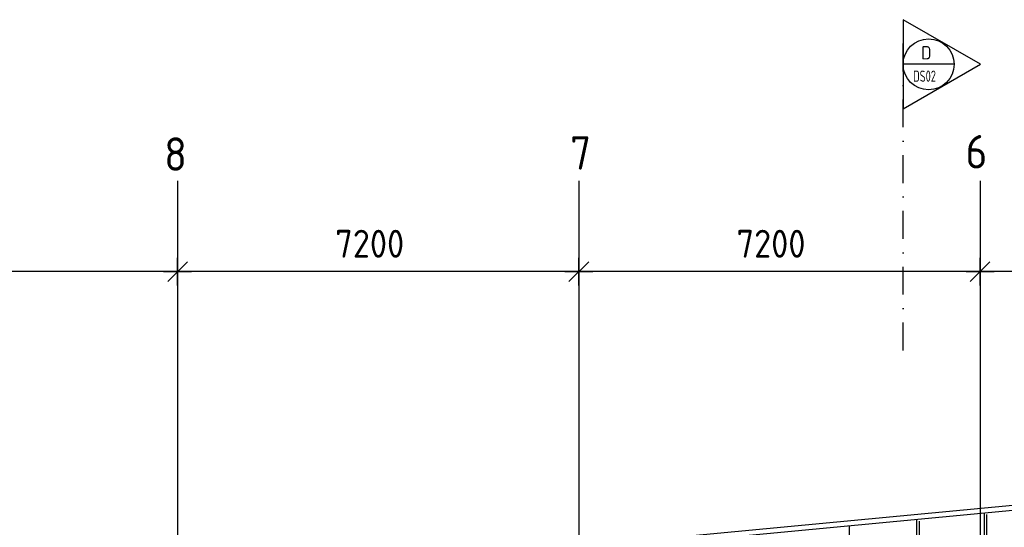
# Model space of a CAD drawing. Extents: x 39126 to 165842, y 74119 to 102739.
# Tile 16 of 22: x 104690 to 122356, y 92301 to 101400. Entities that reach past the tile are written whole.
import ezdxf
from ezdxf.enums import TextEntityAlignment as Align

# ---------------------------------------------------------------- set-up
doc = ezdxf.new("R2010")
doc.units = 0
doc.header["$LTSCALE"] = 1000
doc.header["$MEASUREMENT"] = 0
doc.linetypes.add('DASHDOT', pattern=[1, 0.5, -0.25, 0, -0.25])
for name, color, linetype in [('B02', 7, 'CONTINUOUS'), ('B03', 7, 'CONTINUOUS'), ('B07', 7, 'CONTINUOUS'), ('B16', 7, 'CONTINUOUS'), ('B20', 7, 'CONTINUOUS')]:
    doc.layers.add(name, color=color, linetype=linetype)
doc.styles.add('TXT', font='isocp.shx')

# ---------------------------------------------------------------- blocks, each defined once
blk = doc.blocks.new('B__DIM')
at = {"layer": 'B07', "color": 1, "linetype": 'Continuous'}
for p, q in [((-353.56, -353.56), (353.56, 353.56)), ((0, -500), (0, 500)), ((-500, 0), (500, 0))]:
    blk.add_line(p, q, dxfattribs=at)

msp = doc.modelspace()

# ---------------------------------------------------------------- linework, layer by layer
at = {"layer": 'B02', "color": 8, "linetype": 'Continuous'}
for p, q in [((107522, 98514), (107522, 74119)), ((114722, 98514), (114722, 74119)), ((121922, 98514), (121922, 74119))]:
    msp.add_line(p, q, dxfattribs=at)
at = {"layer": 'B03', "color": 8, "linetype": 'Continuous'}
for p, q in [((129337, 93338), (50525, 85895)), ((129337, 93247), (51034, 85853)), ((120782, 92437), (120782, 87885)), ((120832, 82952), (120832, 92412)), ((121992, 92548), (121992, 87885)), ((122042, 82818), (122042, 92528)), ((119572, 92318), (119572, 87885))]:
    msp.add_line(p, q, dxfattribs=at)
at = {"layer": 'B16', "color": 2, "linetype": 'DASHDOT'}
msp.add_line((120541, 95472), (120541, 101199), dxfattribs=at)
at = {"layer": 'B16', "color": 2, "linetype": 'Continuous'}
msp.add_line((121455, 100600), (120541, 100600), dxfattribs=at)
at = {"layer": 'B16', "color": 7, "linetype": 'Continuous'}
msp.add_lwpolyline([(121927, 100600), (120541, 101400), (120541, 99800), (120541, 99800), (121927, 100600)], close=True, dxfattribs=at)
msp.add_circle((120998, 100600), 457, dxfattribs=at)
msp.add_circle((120998, 100600), 457, dxfattribs=at)
at = {"layer": 'B20', "color": 1, "linetype": 'Continuous'}
for p, q in [((107522, 96884), (100322, 96884)), ((114722, 96884), (107522, 96884)), ((121922, 96884), (114722, 96884)), ((129122, 96884), (121922, 96884))]:
    msp.add_line(p, q, dxfattribs=at)

# ---------------------------------------------------------------- block references
at = {"layer": 'B20', "color": 1, "linetype": 'Continuous', "xscale": 0.5, "yscale": 0.5}
for p in [(107522, 96884), (114722, 96884), (121922, 96884)]:
    msp.add_blockref('B__DIM', p, dxfattribs=at)

# ---------------------------------------------------------------- texts
at = {"layer": 'B02', "color": 1, "linetype": 'Continuous', "style": 'TXT'}
for s, p in [('8', (107283, 98691)), ('7', (114566, 98712)), ('6', (121661, 98733))]:
    msp.add_text(s, height=600, dxfattribs=at).set_placement(p)
at = {"layer": 'B16', "color": 2, "linetype": 'Continuous', "style": 'TXT'}
msp.add_text('D', height=240, dxfattribs=at).set_placement((120864, 100687))
at = {"layer": 'B16', "color": 2, "linetype": 'Continuous', "style": 'TXT', "width": 0.75}
msp.add_text('DS02', height=200, dxfattribs=at).set_placement((120722, 100388), align=Align.MIDDLE_LEFT)
at = {"layer": 'B20', "color": 1, "linetype": 'Continuous', "style": 'TXT'}
for p in [(110352, 97384), (117552, 97384)]:
    msp.add_text('7200', height=500, dxfattribs=at).set_placement(p, align=Align.MIDDLE_LEFT)

doc.saveas('drawing.dxf')
